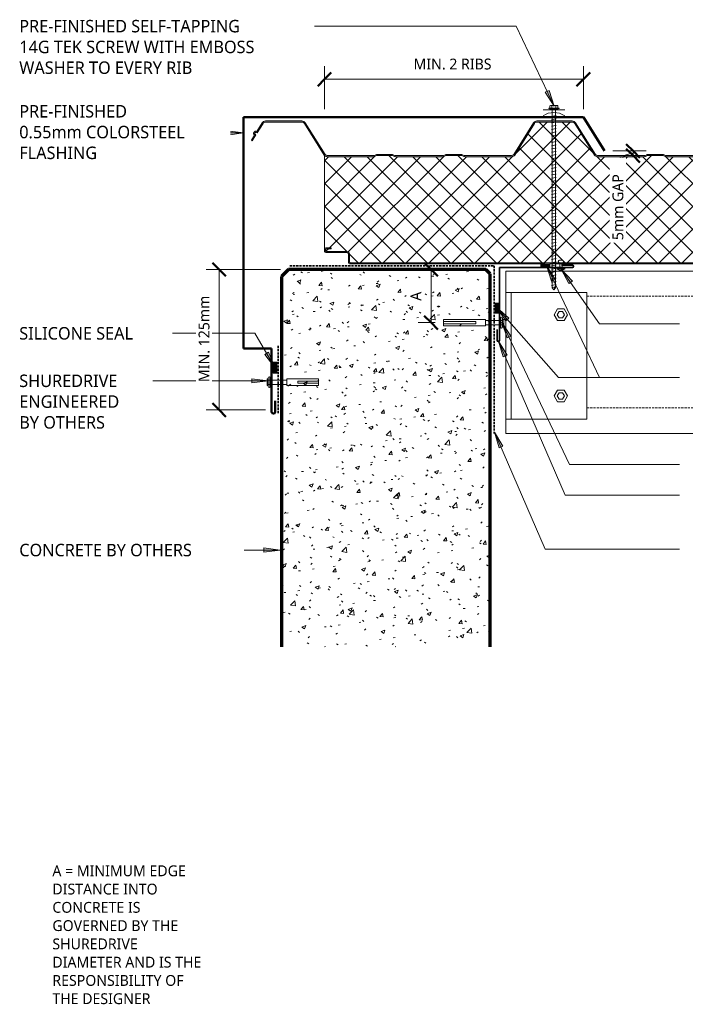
# Model space of a CAD drawing. Header units: millimetres. Extents: x -419 to 976, y -275 to 634.
# Tile 1 of 2: x -419 to 195, y -275 to 634. Entities that reach past the tile are written whole.
import ezdxf

# ---------------------------------------------------------------- set-up
doc = ezdxf.new("R2010")
doc.units = ezdxf.units.MM
doc.linetypes.add('Dash Short', pattern=[3, 2, -1])
for name, color, linetype, lineweight in [('A-ANNO-DIMS', 211, 'Continuous', 9), ('A-ANNO-DIMS-5', 211, 'Continuous', 9), ('A-DETL', 90, 'Continuous', 13), ('A-DETL-GENF', 92, 'Continuous', 13), ('G-ANNO-TEXT', 231, 'Continuous', 9)]:
    doc.layers.add(name, color=color, linetype=linetype, lineweight=lineweight)
doc.styles.add('Yu Gothic', font='Yu Gothic.ttf', dxfattribs={"height": 11.5})
doc.styles.add('Yu Gothic_1', font='Yu Gothic.ttf', dxfattribs={"height": 10})
doc.dimstyles.new('Diagonal', dxfattribs={"dimscale": 304.8, "dimtxt": 11.609035, "dimasz": 0.04101, "dimexe": 0.03937, "dimexo": 0.024606, "dimgap": 0.024606, "dimtad": 1, "dimdec": 0, "dimzin": 0, "dimdsep": 46, "dimtxsty": 'Yu Gothic_1', "dimblk1": 'OBLIQUE', "dimblk2": 'OBLIQUE', "dimsah": 1, "dimcen": 0.09, "dimazin": 0, "dimtfac": 1, "dimtdec": 4, "dimtix": 1, "dimtmove": 1, "dimatfit": 3, "dimfxl": 1, "dimtvp": 1, "dimtfill": 1, "dimtolj": 1, "dimtzin": 0, "dimarcsym": 2})
doc.dimstyles.new('Diagonal_1', dxfattribs={"dimscale": 304.8, "dimtxt": 11.609035, "dimasz": 0.04101, "dimexe": 0.03937, "dimexo": 0.024606, "dimgap": 0.024606, "dimtad": 1, "dimdec": 0, "dimzin": 0, "dimdsep": 46, "dimtxsty": 'Yu Gothic_1', "dimblk1": 'OBLIQUE', "dimblk2": 'OBLIQUE', "dimsah": 1, "dimcen": 0.09, "dimazin": 0, "dimtfac": 1, "dimtdec": 4, "dimtix": 1, "dimtmove": 0, "dimatfit": 3, "dimfxl": 1, "dimtvp": 1, "dimtfill": 1, "dimtolj": 1, "dimtzin": 0, "dimarcsym": 2})

# ---------------------------------------------------------------- blocks, each defined once
blk = doc.blocks.new('Metecno RFw 1000 - FLAT FINISH - RFw 1000 100mm - FLAT-4181519-06  BARGE CAPPING DETAIL4')
at = {"layer": 'A-DETL-GENF'}
h = blk.add_hatch(color=256, dxfattribs=at)
h.paths.add_polyline_path([(857.73, 0), (857.73, 1), (23.59, 1.03), (23.23, 1.23), (23.02, 1.59), (23, 1.8), (23, 9.3), (22.92, 9.87), (22.7, 10.4), (22.35, 10.86), (21.9, 11.21), (21.37, 11.43), (20.8, 11.5), (1.59, 11.53), (1.23, 11.73), (1.02, 12.09), (1, 12.3), (1.02, 13.41), (1.23, 13.77), (1.59, 13.97), (1.83, 14), (6, 14), (6, 15), (1.36, 14.94), (1.15, 14.86), (0.76, 14.66), (0.42, 14.34), (0.17, 13.94), (0.04, 13.5), (0, 13.2), (0, 12.3), (0.1, 11.73), (0.24, 11.4), (0.52, 11.03), (1, 10.7), (1.33, 10.56), (1.8, 10.5), (21.11, 10.46), (21.4, 10.34), (21.65, 10.15), (21.85, 9.87), (21.96, 9.61), (22, 9.3), (22, 1.8), (22.1, 1.23), (22.24, 0.9), (22.52, 0.53), (23, 0.2), (23.33, 0.06), (23.8, 0), (203.2, 0), (207.88, 0.08), (207.92, 0), (699.17, 0)])
h.paths.add_polyline_path([(608.79, 99), (609.55, 99.07), (610.28, 99.29), (612.07, 100), (626.68, 100), (628.46, 99.29), (629.19, 99.07), (629.95, 99), (672.71, 99), (673.56, 99.11), (674.36, 99.43), (675.05, 99.93), (675.59, 100.6), (693.83, 129.78), (694.25, 130.29), (694.77, 130.67), (695.38, 130.92), (696.04, 131), (728.71, 131), (729.36, 130.92), (729.97, 130.67), (730.5, 130.29), (730.91, 129.78), (749.15, 100.6), (749.69, 99.93), (750.39, 99.43), (751.18, 99.11), (752.04, 99), (794.79, 99), (795.55, 99.07), (796.28, 99.29), (798.07, 100), (812.68, 100), (814.46, 99.29), (815.19, 99.07), (815.95, 99), (857.73, 99.02), (857.73, 100), (815.38, 100.05), (814.46, 100.36), (812.86, 100.95), (812.29, 101), (797.88, 100.95), (797.34, 100.79), (795.36, 100.05), (794.79, 100), (752.04, 100), (751.43, 100.08), (750.87, 100.3), (750.38, 100.66), (750, 101.13), (731.76, 130.31), (731.19, 131.01), (730.45, 131.55), (729.61, 131.89), (728.71, 132), (696.04, 132), (695.13, 131.89), (694.29, 131.55), (693.48, 130.92), (692.98, 130.31), (674.74, 101.13), (674.36, 100.66), (673.87, 100.3), (673.31, 100.08), (672.71, 100), (629.38, 100.05), (628.46, 100.36), (626.86, 100.95), (626.29, 101), (611.88, 100.95), (611.34, 100.79), (609.36, 100.05), (608.79, 100), (565.38, 100.05), (564.46, 100.36), (562.86, 100.95), (562.29, 101), (547.88, 100.95), (547.34, 100.79), (545.36, 100.05), (544.79, 100), (502.04, 100), (501.43, 100.08), (500.87, 100.3), (500.38, 100.66), (500, 101.13), (481.76, 130.31), (481.19, 131.01), (480.45, 131.55), (479.61, 131.89), (478.71, 132), (446.04, 132), (445.13, 131.89), (444.29, 131.55), (443.55, 131), (442.98, 130.31), (424.74, 101.13), (424.36, 100.66), (423.87, 100.3), (423.31, 100.08), (422.71, 100), (379.38, 100.05), (378.46, 100.36), (376.86, 100.95), (376.29, 101), (361.88, 100.95), (361.34, 100.79), (359.36, 100.05), (358.79, 100), (315.38, 100.05), (314.46, 100.36), (312.86, 100.95), (312.29, 101), (297.88, 100.95), (297.34, 100.79), (295.36, 100.05), (294.79, 100), (252.04, 100), (251.43, 100.08), (250.87, 100.3), (250.38, 100.66), (250, 101.13), (231.76, 130.31), (231.19, 131.01), (230.45, 131.55), (229.61, 131.89), (228.71, 132), (196.04, 132), (195.13, 131.89), (194.29, 131.55), (193.55, 131), (192.98, 130.31), (174.74, 101.13), (174.36, 100.66), (173.87, 100.3), (173.31, 100.08), (172.71, 100), (129.38, 100.05), (128.46, 100.36), (126.86, 100.95), (126.29, 101), (111.88, 100.95), (111.34, 100.79), (109.36, 100.05), (108.79, 100), (65.38, 100.05), (64.46, 100.36), (62.86, 100.95), (62.29, 101), (47.88, 100.95), (47.34, 100.79), (45.36, 100.05), (44.79, 100), (2.54, 100), (1.83, 100.12), (1.37, 100.3), (0.88, 100.66), (0.5, 101.13), (-17.74, 130.31), (-18.31, 131.01), (-19.05, 131.55), (-19.89, 131.89), (-20.79, 132), (-54.46, 132), (-55.37, 131.89), (-56.21, 131.55), (-56.94, 131.01), (-57.52, 130.31), (-62.52, 122.3), (-62.91, 122.49), (-63.34, 122.57), (-63.78, 122.55), (-64.19, 122.43), (-64.57, 122.21), (-64.88, 121.9), (-65.34, 121.16), (-65.48, 120.75), (-65.51, 120.32), (-65.44, 119.89), (-65.27, 119.49), (-65.01, 119.14), (-64.67, 118.87), (-67.52, 114.3), (-66.68, 113.77), (-63.29, 119.19), (-64.28, 119.83), (-64.47, 120.15), (-64.5, 120.51), (-64.37, 120.85), (-64.24, 120.99), (-64.07, 121.31), (-63.76, 121.52), (-63.4, 121.57), (-63.05, 121.46), (-62.2, 120.93), (-56.67, 129.78), (-56.25, 130.29), (-55.73, 130.67), (-55.12, 130.92), (-54.46, 131), (-20.79, 131), (-20.14, 130.92), (-19.53, 130.67), (-19, 130.29), (-18.59, 129.78), (-0.35, 100.6), (0.33, 99.83), (1, 99.38), (1.83, 99.09), (2.54, 99), (44.79, 99), (45.67, 99.11), (46.28, 99.29), (48.07, 100), (62.68, 100), (64.46, 99.29), (65.19, 99.07), (65.95, 99), (108.79, 99), (109.67, 99.11), (110.28, 99.29), (112.07, 100), (126.68, 100), (128.46, 99.29), (129.19, 99.07), (129.95, 99), (172.71, 99), (173.56, 99.11), (174.36, 99.43), (175.05, 99.93), (175.59, 100.6), (193.83, 129.78), (194.25, 130.29), (194.77, 130.67), (195.38, 130.92), (196.04, 131), (228.71, 131), (229.36, 130.92), (229.97, 130.67), (230.5, 130.29), (230.91, 129.78), (249.15, 100.6), (249.69, 99.93), (250.39, 99.43), (251.18, 99.11), (252.04, 99), (294.79, 99), (295.55, 99.07), (296.28, 99.29), (298.07, 100), (312.68, 100), (314.46, 99.29), (315.19, 99.07), (315.95, 99), (358.83, 99), (359.55, 99.07), (360.28, 99.29), (362.07, 100), (376.68, 100), (378.46, 99.29), (379.19, 99.07), (379.95, 99), (422.71, 99), (423.56, 99.11), (424.36, 99.43), (425.05, 99.93), (425.59, 100.6), (443.91, 129.88), (444.25, 130.29), (444.77, 130.67), (445.38, 130.92), (446.04, 131), (478.71, 131), (479.36, 130.92), (479.97, 130.67), (480.5, 130.29), (480.91, 129.78), (499.15, 100.6), (499.69, 99.93), (500.39, 99.43), (501.18, 99.11), (502.04, 99), (544.79, 99), (545.55, 99.07), (546.28, 99.29), (548.07, 100), (562.68, 100), (564.46, 99.29), (565.19, 99.07), (565.95, 99), (571.54, 99)])
h = blk.add_hatch(dxfattribs=at)
h.set_pattern_fill('FP_2', color=256, style=0, pattern_type=2)
h.set_pattern_definition([(45, (138.013, -408.323), (-10.6066, 10.6066), []), (135, (138.013, -408.323), (-10.6066, -10.6066), [])])
h.paths.add_polyline_path([(857.73, 1), (857.73, 99), (815.95, 99), (815.19, 99.07), (814.46, 99.29), (812.68, 100), (798.07, 100), (796.28, 99.29), (795.55, 99.07), (794.79, 99), (752.04, 99), (751.18, 99.11), (750.39, 99.43), (749.69, 99.93), (749.15, 100.6), (730.91, 129.78), (730.5, 130.29), (729.97, 130.67), (729.36, 130.92), (728.71, 131), (696.04, 131), (695.38, 130.92), (694.77, 130.67), (694.25, 130.29), (693.83, 129.78), (675.59, 100.6), (675.05, 99.93), (674.36, 99.43), (673.56, 99.11), (672.71, 99), (629.95, 99), (629.19, 99.07), (628.46, 99.29), (626.68, 100), (612.07, 100), (610.28, 99.29), (609.55, 99.07), (608.79, 99), (565.95, 99), (565.19, 99.07), (564.46, 99.29), (562.68, 100), (548.07, 100), (546.28, 99.29), (545.55, 99.07), (544.79, 99), (502.04, 99), (501.18, 99.11), (500.39, 99.43), (499.69, 99.93), (499.15, 100.6), (480.91, 129.78), (480.5, 130.29), (479.97, 130.67), (479.36, 130.92), (478.71, 131), (446.04, 131), (445.38, 130.92), (444.77, 130.67), (444.25, 130.29), (443.83, 129.78), (425.59, 100.6), (425.05, 99.93), (424.36, 99.43), (423.56, 99.11), (422.71, 99), (379.95, 99), (379.19, 99.07), (378.46, 99.29), (376.68, 100), (362.07, 100), (360.28, 99.29), (359.55, 99.07), (358.79, 99), (315.95, 99), (315.19, 99.07), (314.46, 99.29), (312.68, 100), (298.07, 100), (296.28, 99.29), (295.55, 99.07), (294.79, 99), (252.04, 99), (251.18, 99.11), (250.39, 99.43), (249.69, 99.93), (249.15, 100.6), (230.91, 129.78), (230.5, 130.29), (229.97, 130.67), (229.36, 130.92), (228.71, 131), (196.04, 131), (195.38, 130.92), (194.77, 130.67), (194.25, 130.29), (193.83, 129.78), (175.59, 100.6), (175.05, 99.93), (174.36, 99.43), (173.56, 99.11), (172.71, 99), (129.95, 99), (129.19, 99.07), (128.46, 99.29), (126.68, 100), (112.07, 100), (110.28, 99.29), (109.55, 99.07), (108.79, 99), (65.95, 99), (65.19, 99.07), (64.46, 99.29), (62.68, 100), (48.07, 100), (46.28, 99.29), (45.55, 99.07), (44.79, 99), (2.54, 99), (1.83, 99.07), (1.15, 99.3), (0.53, 99.65), (0, 100.13), (0, 13.3), (0.08, 13.75), (0.27, 14.16), (0.56, 14.51), (0.93, 14.78), (1.35, 14.94), (1.8, 15), (6, 15), (6, 14), (1.59, 13.97), (1.23, 13.77), (1.1, 13.6), (1, 13.2), (1, 12.3), (1.1, 11.9), (1.4, 11.61), (1.8, 11.5), (20.8, 11.5), (21.37, 11.43), (21.9, 11.21), (22.35, 10.86), (22.7, 10.4), (22.92, 9.87), (23, 9.3), (23, 1.8), (23.1, 1.4), (23.4, 1.11), (23.8, 1), (699.17, 1)])
for p, q in [((-57.52, 130.31), (-62.52, 122.3)), ((-62.2, 120.93), (-56.67, 129.78)), ((-20.79, 132), (-54.46, 132)), ((-54.46, 131), (-20.79, 131)), ((-18.59, 129.78), (-0.35, 100.6)), ((0.5, 101.13), (-17.74, 130.31)), ((192.98, 130.31), (174.74, 101.13)), ((193.83, 129.78), (175.59, 100.6)), ((228.71, 132), (196.04, 132)), ((228.71, 131), (196.04, 131)), ((249.15, 100.6), (230.91, 129.78)), ((250, 101.13), (231.76, 130.31)), ((442.98, 130.31), (424.74, 101.13)), ((443.83, 129.78), (425.59, 100.6)), ((478.71, 132), (446.04, 132)), ((478.71, 131), (446.04, 131)), ((499.15, 100.6), (480.91, 129.78)), ((500, 101.13), (481.76, 130.31)), ((692.98, 130.31), (674.74, 101.13)), ((693.83, 129.78), (675.59, 100.6)), ((728.71, 132), (696.04, 132)), ((728.71, 131), (696.04, 131)), ((749.15, 100.6), (730.91, 129.78)), ((750, 101.13), (731.76, 130.31)), ((-64.67, 118.87), (-67.52, 114.3)), ((-66.68, 113.77), (-63.29, 119.19)), ((-63.29, 119.19), (-64.14, 119.72)), ((-63.05, 121.46), (-62.2, 120.93)), ((-67.52, 114.3), (-66.68, 113.77)), ((0, 100.13), (0, 13.3)), ((44.79, 100), (2.54, 100)), ((47.34, 100.79), (45.91, 100.21)), ((48.07, 100), (46.28, 99.29)), ((62.68, 100), (48.07, 100)), ((62.29, 101), (48.45, 101)), ((64.46, 99.29), (62.68, 100)), ((64.84, 100.21), (63.41, 100.79)), ((108.79, 100), (65.95, 100)), ((111.34, 100.79), (109.91, 100.21)), ((112.07, 100), (110.28, 99.29)), ((126.68, 100), (112.07, 100)), ((126.29, 101), (112.45, 101)), ((128.46, 99.29), (126.68, 100)), ((128.84, 100.21), (127.41, 100.79)), ((172.71, 100), (129.95, 100)), ((294.79, 100), (252.04, 100)), ((297.34, 100.79), (295.91, 100.21)), ((298.07, 100), (296.28, 99.29)), ((312.68, 100), (298.07, 100)), ((312.29, 101), (298.45, 101)), ((314.46, 99.29), (312.68, 100)), ((314.84, 100.21), (313.41, 100.79)), ((358.79, 100), (315.95, 100)), ((361.34, 100.79), (359.91, 100.21)), ((362.07, 100), (360.28, 99.29)), ((376.68, 100), (362.07, 100)), ((376.29, 101), (362.45, 101)), ((378.46, 99.29), (376.68, 100)), ((378.84, 100.21), (377.41, 100.79)), ((422.71, 100), (379.95, 100)), ((544.79, 100), (502.04, 100)), ((547.34, 100.79), (545.91, 100.21)), ((548.07, 100), (546.28, 99.29)), ((562.68, 100), (548.07, 100)), ((562.29, 101), (548.45, 101)), ((564.46, 99.29), (562.68, 100)), ((564.84, 100.21), (563.41, 100.79)), ((608.79, 100), (565.95, 100)), ((611.34, 100.79), (609.91, 100.21)), ((612.07, 100), (610.28, 99.29)), ((626.68, 100), (612.07, 100)), ((626.29, 101), (612.45, 101)), ((628.46, 99.29), (626.68, 100)), ((628.84, 100.21), (627.41, 100.79)), ((672.71, 100), (629.95, 100)), ((794.79, 100), (752.04, 100)), ((797.34, 100.79), (795.91, 100.21)), ((798.07, 100), (796.28, 99.29)), ((812.68, 100), (798.07, 100)), ((812.29, 101), (798.45, 101)), ((814.46, 99.29), (812.68, 100)), ((814.84, 100.21), (813.41, 100.79)), ((857.73, 100), (815.95, 100)), ((44.79, 99), (2.54, 99)), ((108.79, 99), (65.95, 99)), ((172.71, 99), (129.95, 99)), ((294.79, 99), (252.04, 99)), ((358.79, 99), (315.95, 99)), ((422.71, 99), (379.95, 99)), ((544.79, 99), (502.04, 99)), ((608.79, 99), (565.95, 99)), ((672.71, 99), (629.95, 99)), ((794.79, 99), (752.04, 99)), ((857.73, 99), (815.95, 99)), ((0, 13.2), (0, 12.3)), ((1, 13.2), (1, 12.3)), ((1.8, 15), (6, 15)), ((6, 14), (1.8, 14)), ((1.8, 11.5), (20.8, 11.5)), ((1.8, 10.5), (20.8, 10.5)), ((6, 15), (6, 14)), ((22, 9.3), (22, 1.8)), ((23, 9.3), (23, 1.8)), ((23.8, 1), (857.73, 1)), ((23.8, 0), (203.2, 0)), ((207.88, 0), (857.73, 0))]:
    blk.add_line(p, q, dxfattribs=at)
for centre, radius, start, end in [((-54.46, 128.4), 3.6, 90, 147.99462), ((-54.46, 128.4), 2.6, 90, 147.99462), ((-20.79, 128.4), 3.6, 32.00538, 90), ((-20.79, 128.4), 2.6, 32.00538, 90), ((196.04, 128.4), 3.6, 90, 147.99462), ((196.04, 128.4), 2.6, 90, 147.99462), ((228.71, 128.4), 3.6, 32.00538, 90), ((228.71, 128.4), 2.6, 32.00538, 90), ((446.04, 128.4), 3.6, 90, 147.99462), ((446.04, 128.4), 2.6, 90, 147.99462), ((478.71, 128.4), 3.6, 32.00538, 90), ((478.71, 128.4), 2.6, 32.00538, 90), ((696.04, 128.4), 3.6, 90, 147.99462), ((696.04, 128.4), 2.6, 90, 147.99462), ((728.71, 128.4), 3.6, 32.00538, 90), ((728.71, 128.4), 2.6, 32.00538, 90), ((-63.71, 120.4), 1.8, 140.80924, 238.00039), ((-63.47, 120.78), 1.8, 57.99, 155.17076), ((-63.71, 120.4), 0.8, 131.65518, 238.00039), ((-63.47, 120.78), 0.8, 57.99462, 164.32482), ((2.54, 102.4), 3.4, 212.00538, 222.12081), ((2.54, 102.4), 3.4, 221.7854, 270), ((2.54, 102.4), 2.4, 212.00538, 270), ((44.79, 103), 3, 270, 291.80141), ((48.45, 98), 3, 90, 111.80141), ((62.29, 98), 3, 68.19859, 90), ((65.95, 103), 3, 248.19859, 270), ((108.79, 103), 3, 270, 291.80141), ((112.45, 98), 3, 90, 111.80141), ((126.29, 98), 3, 68.19859, 90), ((129.95, 103), 3, 248.19859, 270), ((172.71, 102.4), 2.4, 270, 327.99462), ((172.71, 102.4), 3.4, 270, 327.99462), ((252.04, 102.4), 3.4, 212.00538, 270), ((252.04, 102.4), 2.4, 212.00538, 270), ((294.79, 103), 3, 270, 291.80141), ((298.45, 98), 3, 90, 111.80141), ((312.29, 98), 3, 68.19859, 90), ((315.95, 103), 3, 248.19859, 270), ((358.79, 103), 3, 270, 291.80141), ((362.45, 98), 3, 90, 111.80141), ((376.29, 98), 3, 68.19859, 90), ((379.95, 103), 3, 248.19859, 270), ((422.71, 102.4), 2.4, 270, 327.99462), ((422.71, 102.4), 3.4, 270, 327.99462), ((502.04, 102.4), 3.4, 212.00538, 270), ((502.04, 102.4), 2.4, 212.00538, 270), ((544.79, 103), 3, 270, 291.80141), ((548.45, 98), 3, 90, 111.80141), ((562.29, 98), 3, 68.19859, 90), ((565.95, 103), 3, 248.19859, 270), ((608.79, 103), 3, 270, 291.80141), ((612.45, 98), 3, 90, 111.80141), ((626.29, 98), 3, 68.19859, 90), ((629.95, 103), 3, 248.19859, 270), ((672.71, 102.4), 2.4, 270, 327.99462), ((672.71, 102.4), 3.4, 270, 327.99462), ((752.04, 102.4), 3.4, 212.00538, 270), ((752.04, 102.4), 2.4, 212.00538, 270), ((794.79, 103), 3, 270, 291.80141), ((798.45, 98), 3, 90, 111.80141), ((812.29, 98), 3, 68.19859, 90), ((815.95, 103), 3, 248.19859, 270), ((44.79, 103), 4, 270, 291.80141), ((65.95, 103), 4, 248.19859, 270), ((108.79, 103), 4, 270, 291.80141), ((129.95, 103), 4, 248.19859, 270), ((294.79, 103), 4, 270, 291.80141), ((315.95, 103), 4, 248.19859, 270), ((358.79, 103), 4, 270, 291.80141), ((379.95, 103), 4, 248.19859, 270), ((544.79, 103), 4, 270, 291.80141), ((565.95, 103), 4, 248.19859, 270), ((608.79, 103), 4, 270, 291.80141), ((629.95, 103), 4, 248.19859, 270), ((794.79, 103), 4, 270, 291.80141), ((815.95, 103), 4, 248.19859, 270), ((1.8, 13.2), 1.8, 90, 176.836), ((1.8, 13.2), 1.8, 176.8012, 180), ((1.8, 12.3), 1.8, 180, 270), ((1.8, 13.2), 0.8, 90, 180), ((1.8, 13.2), 0.8, 150, 180), ((1.8, 12.3), 0.8, 180, 210), ((1.8, 12.3), 0.8, 180, 270), ((20.8, 9.3), 2.2, 0, 90), ((20.8, 9.3), 1.2, 360, 90), ((23.8, 1.8), 1.8, 180, 270), ((23.8, 1.8), 0.8, 180, 210), ((23.8, 1.8), 0.8, 180, 270)]:
    blk.add_arc(centre, radius, start, end, dxfattribs=at)
blk = doc.blocks.new('Screw emboss washer 01 - Screw emboss washer 01-4892212-06  BARGE CAPPING DETAIL4')
at = {"layer": 'A-DETL-GENF'}
blk.add_hatch(color=256, dxfattribs=at).paths.add_polyline_path([(3.67, 3.59), (3.67, 4.59), (-3.67, 4.59), (-3.67, 3.59)])
for p, q in [((0, 3.59), (-10, 3.59)), ((4.79, 5.09), (-4.79, 5.09)), ((-4.79, 5.09), (-4.79, 4.59)), ((-3.67, 4.59), (-4.79, 4.59)), ((-3.67, 5.09), (-3.67, 7.07)), ((3.67, 4.59), (-3.67, 4.59)), ((-3.67, 4.59), (-3.67, 3.59)), ((-3.67, 3.59), (3.67, 3.59)), ((-2.76, 7.57), (2.76, 7.57)), ((-1.85, 5.09), (-1.85, 7.07)), ((-1.6, 3.59), (-1.6, -160.81)), ((0, 3.59), (10, 3.59)), ((1.6, -160.81), (1.6, 3.59)), ((1.85, 5.09), (1.85, 7.07)), ((3.67, 5.09), (3.67, 7.07)), ((4.79, 4.59), (3.67, 4.59)), ((3.67, 3.59), (3.67, 4.59)), ((4.79, 4.59), (4.79, 5.09)), ((2.17, -1.91), (-2.17, -2.67)), ((-2.17, -2.67), (-1.6, -3)), ((2.17, -4.91), (-2.17, -5.67)), ((-2.17, -5.67), (-1.6, -6)), ((2.17, -7.91), (-2.17, -8.67)), ((-2.17, -8.67), (-1.6, -9)), ((1.6, -1.58), (2.17, -1.91)), ((1.6, -4.58), (2.17, -4.91)), ((1.6, -7.58), (2.17, -7.91)), ((2.17, -10.91), (-2.17, -11.67)), ((-2.17, -11.67), (-1.6, -12)), ((2.17, -13.91), (-2.17, -14.67)), ((-2.17, -14.67), (-1.6, -15)), ((2.17, -16.91), (-2.17, -17.67)), ((-2.17, -17.67), (-1.6, -18)), ((1.6, -10.58), (2.17, -10.91)), ((1.6, -13.58), (2.17, -13.91)), ((1.6, -16.58), (2.17, -16.91)), ((2.17, -19.91), (-2.17, -20.67)), ((-2.17, -20.67), (-1.6, -21)), ((2.17, -22.91), (-2.17, -23.67)), ((-2.17, -23.67), (-1.6, -24)), ((2.17, -25.91), (-2.17, -26.67)), ((-2.17, -26.67), (-1.6, -27)), ((1.6, -19.58), (2.17, -19.91)), ((1.6, -22.58), (2.17, -22.91)), ((1.6, -25.58), (2.17, -25.91)), ((2.17, -28.91), (-2.17, -29.67)), ((-2.17, -29.67), (-1.6, -30)), ((2.17, -31.91), (-2.17, -32.67)), ((-2.17, -32.67), (-1.6, -33)), ((2.17, -34.91), (-2.17, -35.67)), ((-2.17, -35.67), (-1.6, -36)), ((1.6, -28.58), (2.17, -28.91)), ((1.6, -31.58), (2.17, -31.91)), ((1.6, -34.58), (2.17, -34.91)), ((2.17, -37.91), (-2.17, -38.67)), ((-2.17, -38.67), (-1.6, -39)), ((2.17, -40.91), (-2.17, -41.67)), ((-2.17, -41.67), (-1.6, -42)), ((2.17, -43.91), (-2.17, -44.67)), ((-2.17, -44.67), (-1.6, -45)), ((1.6, -37.58), (2.17, -37.91)), ((1.6, -40.58), (2.17, -40.91)), ((1.6, -43.58), (2.17, -43.91)), ((2.17, -46.91), (-2.17, -47.67)), ((-2.17, -47.67), (-1.6, -48)), ((2.17, -49.91), (-2.17, -50.67)), ((-2.17, -50.67), (-1.6, -51)), ((2.17, -52.91), (-2.17, -53.67)), ((-2.17, -53.67), (-1.6, -54)), ((1.6, -46.58), (2.17, -46.91)), ((1.6, -49.58), (2.17, -49.91)), ((1.6, -52.58), (2.17, -52.91)), ((2.17, -55.91), (-2.17, -56.67)), ((-2.17, -56.67), (-1.6, -57)), ((2.17, -58.91), (-2.17, -59.67)), ((-2.17, -59.67), (-1.6, -60)), ((2.17, -61.91), (-2.17, -62.67)), ((-2.17, -62.67), (-1.6, -63)), ((1.6, -55.58), (2.17, -55.91)), ((1.6, -58.58), (2.17, -58.91)), ((1.6, -61.58), (2.17, -61.91)), ((2.17, -64.91), (-2.17, -65.67)), ((-2.17, -65.67), (-1.6, -66)), ((2.17, -67.91), (-2.17, -68.67)), ((-2.17, -68.67), (-1.6, -69)), ((2.17, -70.91), (-2.17, -71.67)), ((-2.17, -71.67), (-1.6, -72)), ((1.6, -64.58), (2.17, -64.91)), ((1.6, -67.58), (2.17, -67.91)), ((1.6, -70.58), (2.17, -70.91)), ((2.17, -73.91), (-2.17, -74.67)), ((-2.17, -74.67), (-1.6, -75)), ((2.17, -76.91), (-2.17, -77.67)), ((-2.17, -77.67), (-1.6, -78)), ((2.17, -79.91), (-2.17, -80.67)), ((-2.17, -80.67), (-1.6, -81)), ((1.6, -73.58), (2.17, -73.91)), ((1.6, -76.58), (2.17, -76.91)), ((1.6, -79.58), (2.17, -79.91)), ((2.17, -82.91), (-2.17, -83.67)), ((-2.17, -83.67), (-1.6, -84)), ((2.17, -85.91), (-2.17, -86.67)), ((-2.17, -86.67), (-1.6, -87)), ((2.17, -88.91), (-2.17, -89.67)), ((-2.17, -89.67), (-1.6, -90)), ((1.6, -82.58), (2.17, -82.91)), ((1.6, -85.58), (2.17, -85.91)), ((1.6, -88.58), (2.17, -88.91)), ((2.17, -91.91), (-2.17, -92.67)), ((-2.17, -92.67), (-1.6, -93)), ((2.17, -94.91), (-2.17, -95.67)), ((-2.17, -95.67), (-1.6, -96)), ((2.17, -97.91), (-2.17, -98.67)), ((-2.17, -98.67), (-1.6, -99)), ((1.6, -91.58), (2.17, -91.91)), ((1.6, -94.58), (2.17, -94.91)), ((1.6, -97.58), (2.17, -97.91)), ((2.17, -100.91), (-2.17, -101.67)), ((-2.17, -101.67), (-1.6, -102)), ((2.17, -103.91), (-2.17, -104.67)), ((-2.17, -104.67), (-1.6, -105)), ((2.17, -106.91), (-2.17, -107.67)), ((-2.17, -107.67), (-1.6, -108)), ((1.6, -100.58), (2.17, -100.91)), ((1.6, -103.58), (2.17, -103.91)), ((1.6, -106.58), (2.17, -106.91)), ((2.17, -109.91), (-2.17, -110.67)), ((-2.17, -110.67), (-1.6, -111)), ((2.17, -112.91), (-2.17, -113.67)), ((-2.17, -113.67), (-1.6, -114)), ((2.17, -115.91), (-2.17, -116.67)), ((-2.17, -116.67), (-1.6, -117)), ((1.6, -109.58), (2.17, -109.91)), ((1.6, -112.58), (2.17, -112.91)), ((1.6, -115.58), (2.17, -115.91)), ((2.17, -118.91), (-2.17, -119.67)), ((-2.17, -119.67), (-1.6, -120)), ((2.17, -121.91), (-2.17, -122.67)), ((-2.17, -122.67), (-1.6, -123)), ((2.17, -124.91), (-2.17, -125.67)), ((-2.17, -125.67), (-1.6, -126)), ((1.6, -118.58), (2.17, -118.91)), ((1.6, -121.58), (2.17, -121.91)), ((1.6, -124.58), (2.17, -124.91)), ((2.17, -127.91), (-2.17, -128.67)), ((-2.17, -128.67), (-1.6, -129)), ((2.17, -130.91), (-2.17, -131.67)), ((-2.17, -131.67), (-1.6, -132)), ((2.17, -133.91), (-2.17, -134.67)), ((-2.17, -134.67), (-1.6, -135)), ((1.6, -127.58), (2.17, -127.91)), ((1.6, -130.58), (2.17, -130.91)), ((1.6, -133.58), (2.17, -133.91)), ((2.17, -136.91), (-2.17, -137.67)), ((-2.17, -137.67), (-1.6, -138)), ((2.17, -139.91), (-2.17, -140.67)), ((-2.17, -140.67), (-1.6, -141)), ((2.17, -142.91), (-2.17, -143.67)), ((-2.17, -143.67), (-1.6, -144)), ((1.6, -136.58), (2.17, -136.91)), ((1.6, -139.58), (2.17, -139.91)), ((1.6, -142.58), (2.17, -142.91)), ((2.17, -145.91), (-2.17, -146.67)), ((-2.17, -146.67), (-1.6, -147)), ((2.17, -148.91), (-2.17, -149.67)), ((-2.17, -149.67), (-1.6, -150)), ((2.17, -151.91), (-2.17, -152.67)), ((-2.17, -152.67), (-1.6, -153)), ((1.6, -145.58), (2.17, -145.91)), ((1.6, -148.58), (2.17, -148.91)), ((1.6, -151.58), (2.17, -151.91)), ((2.17, -154.91), (-2.17, -155.67)), ((-2.17, -155.67), (-1.6, -156)), ((2.17, -157.91), (-2.17, -158.67)), ((-2.17, -158.67), (-1.6, -159)), ((-1.6, -160.81), (0, -162.71)), ((0, -162.71), (1.6, -158.75)), ((1.6, -160.81), (0, -162.71)), ((1.6, -154.58), (2.17, -154.91)), ((1.6, -157.58), (2.17, -157.91))]:
    blk.add_line(p, q, dxfattribs=at)
for centre, radius, start, end in [((0, -16.37), 17.4, 54.91533, 125.08467), ((-2.76, 6.49), 1.08, 32.38007, 147.61993), ((0, 3.9), 3.67, 59.72736, 120.27264), ((2.76, 6.49), 1.08, 32.38007, 147.61993), ((0.08, -163.43), 3.11, 74.30592, 122.49751)]:
    blk.add_arc(centre, radius, start, end, dxfattribs=at)
blk = doc.blocks.new('Pop Rivets6 - Rivet 2-4756094-06  BARGE CAPPING DETAIL4')
at = {"layer": 'A-DETL-GENF'}
for p, q in [((3.77, 0), (-3.77, 0)), ((-1.5, 1.16), (1.5, 1.16)), ((-1, -5.41), (-1, 0)), ((1, -5.41), (1, 0)), ((1.17, -5.41), (-1.24, -5.41)), ((-1.24, -7.91), (1.17, -7.91))]:
    blk.add_line(p, q, dxfattribs=at)
for centre, radius, start, end in [((-1.5, -1.65), 2.8, 90, 144), ((1.5, -1.65), 2.8, 36, 90), ((-1.24, -6.66), 1.25, 90, 270), ((1.17, -6.66), 1.25, 270, 90)]:
    blk.add_arc(centre, radius, start, end, dxfattribs=at)
blk = doc.blocks.new('Anchor Bolt - ShureDrive - ShureDrive-4580306-06  BARGE CAPPING DETAIL4')
at = {"layer": 'A-DETL-GENF'}
for p, q in [((-5, -6.12), (-5, -5.62)), ((-5, -6.12), (5, -6.12)), ((-4, -4.62), (-3, -4.62)), ((-3, -3.62), (3, -3.62)), ((-3, -4.62), (-3, -3.62)), ((3, -4.62), (-3, -4.62)), ((-2, -20.5), (-2, -4.62)), ((2, -20.5), (2, -4.62)), ((3, -4.62), (3, -3.62)), ((3, -4.62), (4, -4.62)), ((5, -6.12), (5, -5.62)), ((-3, -20.5), (3, -20.5)), ((-3, -20.5), (-3, -59.28)), ((3, -20.5), (3, -59.28)), ((-1, -29.28), (-1, -39.28)), ((1, -29.28), (-1, -29.28)), ((1, -29.28), (1, -39.28)), ((-1, -39.28), (-1, -59.28)), ((1, -59.28), (1, -39.28)), ((-3, -59.28), (3, -59.28))]:
    blk.add_line(p, q, dxfattribs=at)
for centre, start, end in [((-4, -5.62), 90, 180), ((4, -5.62), 360, 90)]:
    blk.add_arc(centre, 1, start, end, dxfattribs=at)
blk = doc.blocks.new('Anchor Bolt - ShureDrive - ShureDrive-4571451-06  BARGE CAPPING DETAIL4')
at = {"layer": 'A-DETL-GENF'}
for p, q in [((-5, -4.78), (-5, -4.28)), ((-5, -4.78), (5, -4.78)), ((-4, -3.28), (-3, -3.28)), ((-3, -2.28), (3, -2.28)), ((-3, -3.28), (-3, -2.28)), ((3, -3.28), (-3, -3.28)), ((-2, -20.5), (-2, -3.28)), ((2, -20.5), (2, -3.28)), ((3, -3.28), (3, -2.28)), ((3, -3.28), (4, -3.28)), ((5, -4.78), (5, -4.28)), ((-3, -20.5), (3, -20.5)), ((-3, -20.5), (-3, -49.62)), ((3, -20.5), (3, -49.62)), ((-1, -30.5), (-1, -40.5)), ((1, -30.5), (-1, -30.5)), ((1, -30.5), (1, -40.5)), ((-1, -40.5), (-1, -49.62)), ((1, -49.62), (1, -40.5)), ((-3, -49.62), (3, -49.62))]:
    blk.add_line(p, q, dxfattribs=at)
for centre, start, end in [((-4, -4.28), 90, 180), ((4, -4.28), 360, 90)]:
    blk.add_arc(centre, 1, start, end, dxfattribs=at)
blk = doc.blocks.new('DIMBLOCK1-06  BARGE CAPPING DETAIL4')
at = {"layer": 'A-ANNO-DIMS-5', "lineweight": 50}
for p, q in [((146.77, 512.62), (140.52, 518.87)), ((146.77, 508.32), (140.52, 514.57)), ((146.77, 512.62), (153.02, 506.37)), ((146.77, 508.32), (153.02, 502.07))]:
    blk.add_line(p, q, dxfattribs=at)
at = {"layer": 'A-ANNO-DIMS-5'}
for p, q in [((146.77, 512.62), (127.97, 512.62)), ((146.77, 512.62), (146.77, 508.32)), ((146.77, 512.62), (158.77, 512.62)), ((146.77, 508.32), (134.77, 508.32)), ((146.77, 508.32), (148.11, 508.32))]:
    blk.add_line(p, q, dxfattribs=at)
blk.add_ellipse((146.77, 491.68), major_axis=(0, 18.79), ratio=0.853374, start_param=0, end_param=1.570796, dxfattribs=at)
at = {"layer": 'A-ANNO-DIMS-5', "color": 0, "insert": (127.73, 430.39), "char_height": 10, "width": 73.5467, "attachment_point": 1, "rotation": 90, "line_spacing_factor": 1.024327, "style": 'Yu Gothic_1', "bg_fill": 3, "box_fill_scale": 1.25, "bg_fill_color": 9, "bg_fill_true_color": 13158600, "bg_fill_transparency": 0}
blk.add_mtext('5mm GAP', dxfattribs=at)
blk = doc.blocks.new('_Oblique')
at = {"color": 0, "linetype": 'ByBlock', "lineweight": -2}
blk.add_line((-0.5, -0.5), (0.5, 0.5), dxfattribs=at)
blk = doc.blocks.new('DIMBLOCK2-06  BARGE CAPPING DETAIL4')
at = {"layer": 'A-ANNO-DIMS-5'}
for p, q in [((-138.01, 578.87), (-138.01, 590.87)), ((100.95, 578.87), (100.95, 590.87)), ((-138.01, 578.87), (100.95, 578.87)), ((-138.01, 578.87), (-138.01, 551.25)), ((100.95, 578.87), (100.95, 551.36))]:
    blk.add_line(p, q, dxfattribs=at)
at = {"layer": 'A-ANNO-DIMS-5', "lineweight": 50}
for p, q in [((-138.01, 578.87), (-131.76, 585.12)), ((100.95, 578.87), (107.2, 585.12)), ((-138.01, 578.87), (-144.26, 572.62)), ((100.95, 578.87), (94.7, 572.62))]:
    blk.add_line(p, q, dxfattribs=at)
at = {"layer": 'A-ANNO-DIMS-5', "color": 0, "insert": (-55.84, 597.91), "char_height": 10, "width": 89.5261, "attachment_point": 1, "line_spacing_factor": 1.024327, "style": 'Yu Gothic_1', "bg_fill": 3, "box_fill_scale": 1.25, "bg_fill_color": 9, "bg_fill_true_color": 13158600, "bg_fill_transparency": 0}
blk.add_mtext('MIN. 2 RIBS', dxfattribs=at)
blk = doc.blocks.new('DIMBLOCK3-06  BARGE CAPPING DETAIL4')
at = {"layer": 'A-ANNO-DIMS-5', "lineweight": 50}
for p, q in [((-39.64, 403.18), (-45.89, 409.43)), ((-39.64, 403.18), (-33.39, 396.93)), ((-39.64, 354.2), (-45.89, 360.45)), ((-39.64, 354.2), (-33.39, 347.95))]:
    blk.add_line(p, q, dxfattribs=at)
at = {"layer": 'A-ANNO-DIMS-5'}
for p, q in [((-39.64, 403.18), (-40.98, 403.18)), ((-39.64, 354.2), (-39.64, 403.18)), ((-39.64, 403.18), (-27.64, 403.18)), ((-39.64, 354.2), (-51.64, 354.2)), ((-39.64, 354.2), (-35.8, 354.2))]:
    blk.add_line(p, q, dxfattribs=at)
at = {"layer": 'A-ANNO-DIMS-5', "color": 0, "insert": (-58.68, 374.34), "char_height": 10, "width": 10.4481, "attachment_point": 1, "rotation": 90, "line_spacing_factor": 1.024327, "style": 'Yu Gothic_1', "bg_fill": 3, "box_fill_scale": 1.25, "bg_fill_color": 9, "bg_fill_true_color": 13158600, "bg_fill_transparency": 0}
blk.add_mtext('A', dxfattribs=at)
blk = doc.blocks.new('DIMBLOCK4-06  BARGE CAPPING DETAIL4')
at = {"layer": 'A-ANNO-DIMS-5', "lineweight": 50}
for p, q in [((-235.21, 403.18), (-241.46, 409.43)), ((-235.21, 403.18), (-228.96, 396.93)), ((-235.21, 273.57), (-241.46, 279.82)), ((-235.21, 273.57), (-228.96, 267.32))]:
    blk.add_line(p, q, dxfattribs=at)
at = {"layer": 'A-ANNO-DIMS-5'}
for p, q in [((-235.21, 403.18), (-247.21, 403.18)), ((-235.21, 403.18), (-235.21, 273.57)), ((-235.21, 403.18), (-178.66, 403.18)), ((-235.21, 273.57), (-247.21, 273.57)), ((-235.21, 273.57), (-192.6, 273.57))]:
    blk.add_line(p, q, dxfattribs=at)
at = {"layer": 'A-ANNO-DIMS-5', "color": 0, "insert": (-254.25, 299.28), "char_height": 10, "width": 93.8283, "attachment_point": 1, "rotation": 90, "line_spacing_factor": 1.024327, "style": 'Yu Gothic_1', "bg_fill": 3, "box_fill_scale": 1.25, "bg_fill_color": 9, "bg_fill_true_color": 13158600, "bg_fill_transparency": 0}
blk.add_mtext('MIN. 125mm', dxfattribs=at)

msp = doc.modelspace()

# ---------------------------------------------------------------- hatches: boundary and pattern name
at = {"layer": 'A-DETL-GENF'}
h = msp.add_hatch(dxfattribs=at)
h.set_pattern_fill('FP_1', color=9, style=0, pattern_type=2)
h.set_pattern_definition([(50, (0, 0), (36.4365, -3.1877), [3.81, -41.91]), (355, (0, 0), (-7.0485, 38.2117), [3.048, -33.528]), (100.451, (3.036, -0.266), (29.3886, 35.023), [3.238, -35.618]), (46.184, (0, 10.16), (54.216, -8.4084), [5.715, -62.865]), (96.636, (4.52, 9.46), (47.4805, 49.4854), [4.857, -53.427]), (351.184, (0, 10.16), (47.481, 49.4846), [4.572, -50.292]), (21, (5.08, 7.62), (30.3226, -20.4528), [3.81, -41.91]), (326, (5.08, 7.62), (12.3607, 36.838), [3.048, -33.528]), (71.451, (7.607, 5.916), (42.6833, 16.384), [3.238, -35.618]), (37.5, (0, 0), (0.61807, 16.91082), [1.676, -31.445, 1.676, -32.36, -33.655]), (37.5, (0, 0), (0.61807, 16.91082), [-67.158, 1.676, -31.979]), (7.5, (0, 0), (13.36414, 20.0358), [1.676, -17.729, 1.676, -30.683, -12.827]), (7.5, (0, 0), (13.36414, 20.0358), [-51.765, 1.676, -11.151]), (327.5, (-11.328, 0), (27.11816, -1.14606), [1.676, -11.024, 1.676, -37.948, -52.578]), (327.5, (-11.328, 0), (27.11816, -1.14606), [-52.324, 1.676, -50.902]), (317.5, (-16.408, 0), (29.6258, 5.0851), [1.676, -14.834, 1.676, -24.638, -37.338]), (317.5, (-16.408, 0), (29.6258, 5.0851), [-42.824, 1.676, -35.662])])
h.paths.add_polyline_path([(-177.64, 54.94), (14.86, 54.94), (14.86, 399.28), (10.96, 403.18), (-171.16, 403.18), (-177.64, 396.7), (-177.64, 113.73)])
for color, points in [(10, [(61.76, 405.74), (69.91, 405.88), (69.87, 408.4), (61.72, 408.26)]), (10, [(22.46, 362.99), (22.46, 372.17), (19.64, 372.17), (19.64, 362.99)]), (9, [(-182.01, 307.54), (-182.01, 317.54), (-185.3, 317.54), (-185.3, 307.54)])]:
    msp.add_hatch(color=color, dxfattribs=at).paths.add_polyline_path(points)
at = {"layer": 'G-ANNO-TEXT'}
for points in [[(73.93, 554.14), (69.26, 568.54), (65.7, 566.84)], [(-212.67, 529.31), (-227.67, 531.28), (-227.67, 527.33)], [(66.8, 406.82), (71.45, 392.43), (75.02, 394.12)], [(80.54, 403.62), (87.51, 390.19), (90.75, 392.45)], [(20.77, 368.36), (29.2, 355.8), (32.17, 358.41)], [(25.78, 354.49), (30.43, 340.09), (34, 341.78)], [(22.67, 337.2), (26.81, 322.64), (30.44, 324.21)], [(-183.76, 312.87), (-189.67, 326.8), (-193.07, 324.79)], [(-189.98, 300.45), (-204.98, 302.42), (-204.98, 298.47)], [(18.93, 253.03), (23.06, 238.48), (26.69, 240.04)], [(-179.01, 144.19), (-194.01, 146.17), (-194.01, 142.22)]]:
    msp.add_hatch(color=7, dxfattribs=at).paths.add_polyline_path(points)

# ---------------------------------------------------------------- linework, layer by layer
at = {"layer": 'A-DETL', "lineweight": 50}
for p, q in [((-212.89, 543.86), (100.95, 543.86)), ((-212.89, 543.86), (-212.89, 330.21)), ((100.95, 543.86), (120.47, 512.62)), ((-212.89, 330.21), (-186.78, 330.21)), ((-186.78, 330.21), (-186.78, 271.88)), ((-183.41, 271.88), (-183.41, 281.88))]:
    msp.add_line(p, q, dxfattribs=at)
at = {"layer": 'A-DETL', "lineweight": 70}
for p, q in [((-171.16, 403.18), (-177.64, 396.7)), ((10.96, 403.18), (-171.16, 403.18)), ((14.86, 399.28), (10.96, 403.18)), ((-177.64, 396.7), (-177.64, 54.94)), ((14.86, 54.94), (14.86, 399.28))]:
    msp.add_line(p, q, dxfattribs=at)
at = {"layer": 'A-DETL', "linetype": 'Dash Short', "lineweight": 35}
for p, q in [((-170.11, 406.48), (18.64, 406.48)), ((18.64, 406.48), (18.64, 251.75)), ((-180.64, 270.68), (-180.64, 332.78))]:
    msp.add_line(p, q, dxfattribs=at)
at = {"layer": 'A-DETL', "lineweight": 35}
for p, q in [((90.78, 404.95), (23.55, 404.95)), ((23.55, 404.95), (23.55, 337.87)), ((90.78, 407.22), (80.78, 407.22)), ((21.28, 337.87), (21.28, 347.87))]:
    msp.add_line(p, q, dxfattribs=at)
at = {"layer": 'A-DETL'}
for p, q in [((29.24, 401.75), (719.71, 401.75)), ((29.24, 401.75), (29.24, 381.97)), ((69.87, 408.4), (61.72, 408.26)), ((61.72, 408.26), (61.76, 405.74)), ((61.76, 405.74), (69.91, 405.88)), ((69.91, 405.88), (69.87, 408.4)), ((104.24, 381.97), (29.24, 381.97)), ((29.24, 381.97), (29.24, 265.08)), ((34.24, 381.97), (34.24, 265.08)), ((104.24, 265.08), (104.24, 381.97)), ((19.64, 372.17), (19.64, 362.99)), ((22.46, 372.17), (19.64, 372.17)), ((22.46, 362.99), (22.46, 372.17)), ((77.01, 366.79), (73.93, 361.46)), ((78.43, 364.33), (76.77, 361.46)), ((83.16, 366.79), (77.01, 366.79)), ((81.74, 364.33), (78.43, 364.33)), ((83.4, 361.46), (81.74, 364.33)), ((86.24, 361.46), (83.16, 366.79)), ((19.64, 362.99), (22.46, 362.99)), ((73.93, 361.46), (77.01, 356.13)), ((76.77, 361.46), (78.43, 358.59)), ((77.01, 356.13), (83.16, 356.13)), ((78.43, 358.59), (81.74, 358.59)), ((81.74, 358.59), (83.4, 361.46)), ((83.16, 356.13), (86.24, 361.46)), ((-182.01, 317.54), (-185.3, 317.54)), ((-185.3, 317.54), (-185.3, 307.54)), ((-182.01, 307.54), (-182.01, 317.54)), ((-185.3, 307.54), (-182.01, 307.54)), ((77.01, 291.79), (73.93, 286.46)), ((83.16, 291.79), (77.01, 291.79)), ((86.24, 286.46), (83.16, 291.79)), ((73.93, 286.46), (77.01, 281.13)), ((78.43, 289.33), (76.77, 286.46)), ((76.77, 286.46), (78.43, 283.59)), ((81.74, 289.33), (78.43, 289.33)), ((78.43, 283.59), (81.74, 283.59)), ((83.4, 286.46), (81.74, 289.33)), ((81.74, 283.59), (83.4, 286.46)), ((83.16, 281.13), (86.24, 286.46)), ((77.01, 281.13), (83.16, 281.13)), ((29.24, 265.08), (29.24, 251.75)), ((29.24, 265.08), (104.24, 265.08)), ((29.24, 251.75), (719.71, 251.75))]:
    msp.add_line(p, q, dxfattribs=at)
at = {"layer": 'A-DETL', "linetype": 'Dash Short'}
for p, q in [((104.24, 378.71), (719.71, 378.71)), ((104.24, 275.52), (719.71, 275.52))]:
    msp.add_line(p, q, dxfattribs=at)
at = {"layer": 'A-DETL', "lineweight": 35}
for centre, start, end in [((90.78, 406.09), 270, 90), ((22.42, 337.87), 180, 0)]:
    msp.add_arc(centre, 1.14, start, end, dxfattribs=at)
at = {"layer": 'A-DETL', "lineweight": 50}
msp.add_arc((-185.1, 271.88), 1.69, 180, 0, dxfattribs=at)
at = {"layer": 'G-ANNO-TEXT', "color": 7}
for p, q in [((-168.09, 627.89), (-187.32, 627.89)), ((38.82, 627.89), (-168.09, 627.89)), ((73.93, 554.14), (38.82, 627.89)), ((69.26, 568.54), (65.7, 566.84)), ((65.7, 566.84), (73.93, 554.14)), ((73.93, 554.14), (69.26, 568.54)), ((-212.67, 529.31), (-251.05, 529.31)), ((-212.67, 529.31), (-227.67, 531.28)), ((-227.67, 531.28), (-227.67, 527.33)), ((-227.67, 527.33), (-212.67, 529.31)), ((66.8, 406.82), (71.45, 392.43)), ((75.02, 394.12), (66.8, 406.82)), ((66.8, 406.82), (115.92, 303.53)), ((80.54, 403.62), (87.51, 390.19)), ((90.75, 392.45), (80.54, 403.62)), ((80.54, 403.62), (115.92, 352.98)), ((71.45, 392.43), (75.02, 394.12)), ((87.51, 390.19), (90.75, 392.45)), ((20.77, 368.36), (29.2, 355.8)), ((32.17, 358.41), (20.77, 368.36)), ((20.77, 368.36), (77.88, 303.53)), ((29.2, 355.8), (32.17, 358.41)), ((25.78, 354.49), (30.43, 340.09)), ((34, 341.78), (25.78, 354.49)), ((25.78, 354.49), (88.01, 223.27)), ((115.92, 352.98), (189.74, 352.98)), ((-295.12, 344.3), (-295.47, 344.3)), ((-202.27, 344.3), (-295.12, 344.3)), ((-183.76, 312.87), (-202.27, 344.3)), ((22.67, 337.2), (26.81, 322.64)), ((30.44, 324.21), (22.67, 337.2)), ((22.67, 337.2), (84.17, 194.93)), ((30.43, 340.09), (34, 341.78)), ((-189.67, 326.8), (-193.07, 324.79)), ((-193.07, 324.79), (-183.76, 312.87)), ((-183.76, 312.87), (-189.67, 326.8)), ((26.81, 322.64), (30.44, 324.21)), ((-308.06, 300.45), (-310.36, 300.45)), ((-189.98, 300.45), (-308.06, 300.45)), ((-189.98, 300.45), (-204.98, 302.42)), ((-204.98, 302.42), (-204.98, 298.47)), ((-204.98, 298.47), (-189.98, 300.45)), ((77.88, 303.53), (189.74, 303.53)), ((115.92, 303.53), (189.74, 303.53)), ((18.93, 253.03), (23.06, 238.48)), ((26.69, 240.04), (18.93, 253.03)), ((18.93, 253.03), (65.6, 144.98)), ((23.06, 238.48), (26.69, 240.04)), ((88.01, 223.27), (189.74, 223.27)), ((84.17, 194.93), (189.74, 194.93)), ((-179.01, 144.19), (-194.01, 146.17)), ((-194.01, 146.17), (-194.01, 142.22)), ((-217.44, 144.19), (-240.9, 144.19)), ((-179.01, 144.19), (-217.44, 144.19)), ((-194.01, 142.22), (-179.01, 144.19)), ((65.6, 144.98), (189.74, 144.98))]:
    msp.add_line(p, q, dxfattribs=at)

# ---------------------------------------------------------------- block references
at = {"layer": 'A-DETL-GENF'}
for name, p in [('Screw emboss washer 01 - Screw emboss washer 01-4892212-06  BARGE CAPPING DETAIL4', (73.71, 547.17)), ('Metecno RFw 1000 - FLAT FINISH - RFw 1000 100mm - FLAT-4181519-06  BARGE CAPPING DETAIL4', (-138.01, 408.32))]:
    msp.add_blockref(name, p, dxfattribs=at)
for name, p, rotation in [('Pop Rivets6 - Rivet 2-4756094-06  BARGE CAPPING DETAIL4', (80.18, 403.91), 180), ('Anchor Bolt - ShureDrive - ShureDrive-4580306-06  BARGE CAPPING DETAIL4', (30.98, 354.2), 269.9999999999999), ('Anchor Bolt - ShureDrive - ShureDrive-4571451-06  BARGE CAPPING DETAIL4', (-193.17, 299.18), 89.99999999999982)]:
    msp.add_blockref(name, p, dxfattribs=dict(at, rotation=rotation))

# ---------------------------------------------------------------- texts
at = {"layer": 'G-ANNO-TEXT', "color": 7, "attachment_point": 1, "bg_fill": 3, "box_fill_scale": 1.25, "bg_fill_color": 9, "bg_fill_true_color": 13158600, "bg_fill_transparency": 0}
for s, insert, char_height, width, style in [('PRE-FINISHED SELF-TAPPING ', (-419.73, 633.64), 11.5, 269.367, 'Yu Gothic'), ('14G TEK SCREW WITH EMBOSS ', (-419.73, 614.46), 11.5, 280.5906, 'Yu Gothic'), ('WASHER TO EVERY RIB', (-419.73, 595.28), 11.5, 204.0295, 'Yu Gothic'), ('PRE-FINISHED ', (-419.73, 555.03), 11.5, 133.0801, 'Yu Gothic'), ('0.55mm COLORSTEEL ', (-419.73, 535.85), 11.5, 192.0042, 'Yu Gothic'), ('FLASHING ', (-419.73, 516.67), 11.5, 95.4008, 'Yu Gothic'), ('SILICONE SEAL ', (-419.73, 350.05), 11.5, 138.2911, 'Yu Gothic'), ('SHUREDRIVE ', (-419.73, 306.2), 11.5, 120.2531, 'Yu Gothic'), ('ENGINEERED ', (-419.73, 287.02), 11.5, 121.4557, 'Yu Gothic'), ('BY OTHERS', (-419.73, 267.83), 11.5, 101.8143, 'Yu Gothic'), ('CONCRETE BY OTHERS', (-419.73, 149.94), 11.5, 204.4303, 'Yu Gothic'), ('A = MINIMUM EDGE ', (-389.17, -146.92), 10, 161.54, 'Yu Gothic_1'), ('DISTANCE INTO ', (-389.17, -163.79), 10, 127.4683, 'Yu Gothic_1'), ('CONCRETE IS ', (-389.17, -180.66), 10, 109.8312, 'Yu Gothic_1'), ('GOVERNED BY THE ', (-389.17, -197.53), 10, 155.1265, 'Yu Gothic_1'), ('SHUREDRIVE ', (-389.17, -214.39), 10, 107.4261, 'Yu Gothic_1'), ('DIAMETER AND IS THE ', (-389.17, -231.26), 10, 181.9831, 'Yu Gothic_1'), ('RESPONSIBILITY OF ', (-389.17, -248.13), 10, 160.3375, 'Yu Gothic_1'), ('THE DESIGNER', (-389.17, -264.99), 10, 117.8481, 'Yu Gothic_1')]:
    msp.add_mtext(s, dxfattribs=dict(at, insert=insert, char_height=char_height, width=width, style=style))

# ---------------------------------------------------------------- next in the draw order: dimensions: what is measured, and where the dimension line sits
at = {"layer": 'A-ANNO-DIMS'}
dim = msp.add_linear_dim(base=(100.95, 578.87), p1=(-138.01, 558.75), p2=(100.95, 543.86), text='MIN. 2 RIBS', dimstyle='Diagonal_1', override={"dimpost": '<>', "dimfxl": 239.421833}, dxfattribs=at)
dim.commit()
dim.dimension.update_dxf_attribs({"geometry": 'DIMBLOCK2-06  BARGE CAPPING DETAIL4', "text_midpoint": (-18.53, 591.41)})
dim = msp.add_linear_dim(base=(146.77, 508.32), p1=(120.47, 512.62), p2=(155.61, 508.32), angle=90, text='5mm GAP', dimstyle='Diagonal', override={"dimpost": '<>', "dimfxl": 35.39697}, dxfattribs=at)
dim.commit()
dim.dimension.update_dxf_attribs({"geometry": 'DIMBLOCK1-06  BARGE CAPPING DETAIL4', "text_midpoint": (134.4, 467.16), "dimtype": 160, "text_rotation": 90})
for base, p1, p2, text, override, picture, middle in [((-235.21, 273.57), (-171.16, 403.18), (-185.1, 273.57), 'MIN. 125mm', {"dimpost": '<>', "dimfxl": 130.3523}, 'DIMBLOCK4-06  BARGE CAPPING DETAIL4', (-247.72, 338.38)), ((-39.64, 403.18), (-28.3, 354.2), (-48.48, 403.18), 'A', {"dimpost": '<>', "dimfxl": 52.974173}, 'DIMBLOCK3-06  BARGE CAPPING DETAIL4', (-52.14, 378.69))]:
    dim = msp.add_linear_dim(base=base, p1=p1, p2=p2, angle=90, text=text, dimstyle='Diagonal_1', override=override, dxfattribs=at)
    dim.commit()
    dim.dimension.update_dxf_attribs({"geometry": picture, "text_midpoint": middle})

doc.saveas('drawing.dxf')
